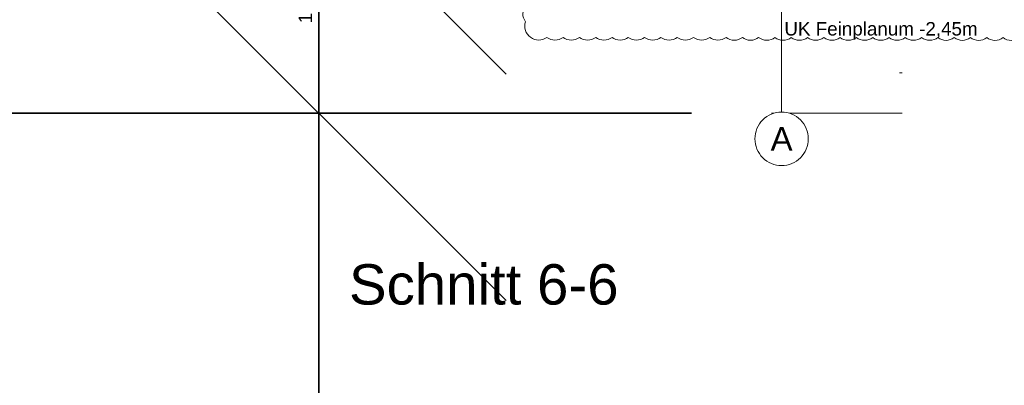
# Model space of a CAD drawing. Header units: metres. Extents: x -3716 to 31, y -1854 to 706.
# Tile 229 of 237: x -384 to -292, y 524 to 558. Entities that reach past the tile are written whole.
import ezdxf

# ---------------------------------------------------------------- set-up
doc = ezdxf.new("R2010")
doc.units = ezdxf.units.M
doc.header["$LTSCALE"] = 1.25
doc.header["$PDMODE"] = 1
doc.header["$PDSIZE"] = -2
doc.linetypes.add('Linienart-53', pattern=[5.291531, 3.175, -1.058062, 0.352704, -0.705764])
doc.layers.get('0').update_dxf_attribs({"lineweight": 25})
for name, color, linetype, lineweight, true_color in [('30 -35 Decken- 0 Decken', 7, 'Continuous', 35, 0x00ee00), ('70 -72 Beschriftung- 1 Beschriftung allgemein', 7, 'Continuous', 9, 0xff6633), ('70 -76 Bemaßung- 2 Allgemein', 7, 'Continuous', 5, 0x6666cc), ('70 -77 Revision- 2 Wolken', 7, 'Continuous', 18, 0x944cff)]:
    doc.layers.add(name, color=color, linetype=linetype, lineweight=lineweight, true_color=true_color)
doc.layers.add('70 -71 Achsen- 1 Gebäudeachsen', color=7, linetype='Linienart-53', lineweight=18)
doc.layers.add('Keine', color=7, linetype='Continuous', lineweight=9)
doc.styles.add('Arial', font='arial.ttf')
doc.dimstyles.new('SIA_DIN1356', dxfattribs={"dimtxt": 1.258608, "dimasz": 2.80603, "dimexe": 2.5, "dimexo": 3.75, "dimgap": 0.625, "dimtad": 1, "dimdec": 3, "dimtxsty": 'Arial', "dimblk": 'VW_SLASH-1', "dimblk1": 'VW_SLASH-1', "dimblk2": 'VW_SLASH-1', "dimcen": 0, "dimdle": 2.5, "dimadec": 3, "dimazin": 0, "dimtfac": 1, "dimtdec": 3, "dimtix": 1, "dimtmove": 0, "dimatfit": 0, "dimldrblk": 'VW_FILLEDARROW-1', "dimfxl": 1, "dimfrac": 2, "dimtolj": 1, "dimarcsym": 0})

# ---------------------------------------------------------------- blocks, each defined once
blk = doc.blocks.new('VW_SLASH-1')
at = {"color": 0, "linetype": 'ByBlock', "lineweight": -2, "transparency": 16777216}
blk.add_line((0.8909, 0), (-1, 0), dxfattribs=at)
at = {"color": 0, "lineweight": 20, "transparency": 16777216, "flags": 128}
blk.add_lwpolyline([(0.5001, 0.5001), (-0.5001, -0.5001)], dxfattribs=at)
blk = doc.blocks.new('*D1548')
at = {"layer": '70 -76 Bemaßung- 2 Allgemein', "color": 0, "lineweight": -2}
for p, q in [((2.98, 16.549), (2.98, 19.3551)), ((0.058, 13.743), (0.48, 13.743)), ((2.98, 10.743), (2.98, 13.743)), ((0.4618, 10.743), (0.48, 10.743)), ((2.98, 7.937), (2.98, 5.1309))]:
    blk.add_line(p, q, dxfattribs=at)
at = {"layer": 'Defpoints', "color": 0}
for p in [(2.98, 13.743), (3.808, 13.743), (4.2118, 10.743)]:
    blk.add_point(p, dxfattribs=at)
at = {"layer": '70 -76 Bemaßung- 2 Allgemein', "color": 0, "lineweight": -2, "xscale": 2.8060302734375, "yscale": 2.8060302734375, "zscale": 2.8060302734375}
for p, rotation in [((2.98, 13.743), 270), ((2.98, 10.743), 90.00000000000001)]:
    blk.add_blockref('VW_SLASH-1', p, dxfattribs=dict(at, rotation=rotation))
at = {"layer": '70 -76 Bemaßung- 2 Allgemein', "color": 0, "insert": (2.8695, 12.243), "char_height": 0.10069, "attachment_point": 5, "rotation": 90, "style": 'Arial'}
blk.add_mtext('\\A1;3,00', dxfattribs=at)
blk = doc.blocks.new('VW_FILLEDARROW-1')
at = {"linetype": 'Continuous', "lineweight": 0, "transparency": 16777216}
blk.add_hatch(color=0, dxfattribs=at).paths.add_polyline_path([(-1.4144, 0.379), (0, 0), (-1.4144, -0.379)])
at = {"color": 0, "lineweight": 5, "transparency": 16777216, "flags": 128}
blk.add_lwpolyline([(-1.4144, 0.379), (0, 0), (-1.4144, -0.379)], close=True, dxfattribs=at)
blk = doc.blocks.new('*D1549')
at = {"layer": '70 -76 Bemaßung- 2 Allgemein', "color": 0, "lineweight": -2}
for p, q in [((2.98, 13.549), (2.98, 16.3551)), ((0.4618, 10.743), (0.48, 10.743)), ((2.98, 10.443), (2.98, 10.743)), ((-0.496, 10.443), (0.48, 10.443)), ((2.98, 7.637), (2.98, 4.8309))]:
    blk.add_line(p, q, dxfattribs=at)
at = {"layer": 'Defpoints', "color": 0}
for p in [(2.98, 10.743), (4.2118, 10.743), (3.254, 10.443)]:
    blk.add_point(p, dxfattribs=at)
at = {"layer": '70 -76 Bemaßung- 2 Allgemein', "color": 0, "lineweight": -2, "xscale": 2.8060302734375, "yscale": 2.8060302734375, "zscale": 2.8060302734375}
for p, rotation in [((2.98, 10.743), 270), ((2.98, 10.443), 90)]:
    blk.add_blockref('VW_SLASH-1', p, dxfattribs=dict(at, rotation=rotation))
at = {"layer": '70 -76 Bemaßung- 2 Allgemein', "color": 0, "insert": (2.8786, 10.593), "char_height": 0.10069, "attachment_point": 5, "rotation": 90, "style": 'Arial'}
blk.add_mtext('\\A1;30', dxfattribs=at)
blk = doc.blocks.new('*D1551')
at = {"layer": '30 -35 Decken- 0 Decken', "color": 0, "linetype": 'Continuous', "lineweight": -2}
for p, q in [((-3.8842, 16.099), (-3.8842, 18.9051)), ((-7.1635, 13.293), (-6.3842, 13.293)), ((-3.8842, 12.138), (-3.8842, 13.293)), ((-6.0085, 12.138), (-6.3842, 12.138)), ((-3.8842, 9.332), (-3.8842, 6.5259))]:
    blk.add_line(p, q, dxfattribs=at)
at = {"layer": 'Defpoints', "color": 0}
for p in [(-3.8842, 13.293), (-3.4135, 13.293), (-2.2585, 12.138)]:
    blk.add_point(p, dxfattribs=at)
at = {"layer": '30 -35 Decken- 0 Decken', "color": 0, "lineweight": -2, "xscale": 2.8060302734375, "yscale": 2.8060302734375, "zscale": 2.8060302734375}
for p, rotation in [((-3.8842, 13.293), 270), ((-3.8842, 12.138), 90)]:
    blk.add_blockref('VW_SLASH-1', p, dxfattribs=dict(at, rotation=rotation))
at = {"layer": '30 -35 Decken- 0 Decken', "color": 0, "lineweight": 9, "insert": (-4.0114, 12.7155), "char_height": 0.100689, "attachment_point": 5, "rotation": 90, "style": 'Arial'}
blk.add_mtext('\\A1;1,15\\S5^ ;', dxfattribs=at)
blk = doc.blocks.new('*D1552')
at = {"layer": '30 -35 Decken- 0 Decken', "color": 0, "linetype": 'Continuous', "lineweight": -2}
for p, q in [((-3.8842, 14.944), (-3.8842, 17.7501)), ((-6.0085, 12.138), (-6.3842, 12.138)), ((-3.8842, 10.443), (-3.8842, 12.138)), ((-1.096, 10.443), (-6.3842, 10.443)), ((-3.8842, 7.637), (-3.8842, 4.8309))]:
    blk.add_line(p, q, dxfattribs=at)
at = {"layer": 'Defpoints', "color": 0}
for p in [(-3.8842, 12.138), (-2.2585, 12.138), (2.654, 10.443)]:
    blk.add_point(p, dxfattribs=at)
at = {"layer": '30 -35 Decken- 0 Decken', "color": 0, "lineweight": -2, "xscale": 2.8060302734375, "yscale": 2.8060302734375, "zscale": 2.8060302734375}
for p, rotation in [((-3.8842, 12.138), 270), ((-3.8842, 10.443), 90)]:
    blk.add_blockref('VW_SLASH-1', p, dxfattribs=dict(at, rotation=rotation))
at = {"layer": '30 -35 Decken- 0 Decken', "color": 0, "lineweight": 9, "insert": (-4.0114, 11.2905), "char_height": 0.100689, "attachment_point": 5, "rotation": 90, "style": 'Arial'}
blk.add_mtext('\\A1;1,69\\S5^ ;', dxfattribs=at)
blk = doc.blocks.new('*D1554')
at = {"layer": '30 -35 Decken- 0 Decken', "color": 0, "linetype": 'Continuous', "lineweight": -2}
for p, q in [((2.0978, 16.549), (2.0978, 19.3551)), ((2.0978, 12.138), (2.0978, 13.743)), ((4.5415, 13.743), (4.5978, 13.743)), ((5.3869, 12.138), (4.5978, 12.138)), ((2.0978, 9.332), (2.0978, 6.5259))]:
    blk.add_line(p, q, dxfattribs=at)
at = {"layer": 'Defpoints', "color": 0}
for p in [(0.7915, 13.743), (2.0978, 13.743), (1.6369, 12.138)]:
    blk.add_point(p, dxfattribs=at)
at = {"layer": '30 -35 Decken- 0 Decken', "color": 0, "lineweight": -2, "xscale": 2.8060302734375, "yscale": 2.8060302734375, "zscale": 2.8060302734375}
for p, rotation in [((2.0978, 13.743), 270), ((2.0978, 12.138), 90)]:
    blk.add_blockref('VW_SLASH-1', p, dxfattribs=dict(at, rotation=rotation))
at = {"layer": '30 -35 Decken- 0 Decken', "color": 0, "lineweight": 9, "insert": (1.9956, 12.9405), "char_height": 0.100689, "attachment_point": 5, "rotation": 90, "style": 'Arial'}
blk.add_mtext('\\A1;1,60\\S5^ ;', dxfattribs=at)
blk = doc.blocks.new('*D1555')
at = {"layer": '30 -35 Decken- 0 Decken', "color": 0, "linetype": 'Continuous', "lineweight": -2}
for p, q in [((2.0978, 14.944), (2.0978, 17.7501)), ((2.0978, 11.293), (2.0978, 12.138)), ((5.3869, 12.138), (4.5978, 12.138)), ((4.6415, 11.293), (4.5978, 11.293)), ((2.0978, 8.487), (2.0978, 5.6809))]:
    blk.add_line(p, q, dxfattribs=at)
at = {"layer": 'Defpoints', "color": 0}
for p in [(1.6369, 12.138), (2.0978, 12.138), (0.8915, 11.293)]:
    blk.add_point(p, dxfattribs=at)
at = {"layer": '30 -35 Decken- 0 Decken', "color": 0, "lineweight": -2, "xscale": 2.8060302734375, "yscale": 2.8060302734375, "zscale": 2.8060302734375}
for p, rotation in [((2.0978, 12.138), 270), ((2.0978, 11.293), 90)]:
    blk.add_blockref('VW_SLASH-1', p, dxfattribs=dict(at, rotation=rotation))
at = {"layer": '30 -35 Decken- 0 Decken', "color": 0, "lineweight": 9, "insert": (2.0047, 11.7155), "char_height": 0.100689, "attachment_point": 5, "rotation": 90, "style": 'Arial'}
blk.add_mtext('\\A1;84\\S5^ ;', dxfattribs=at)
blk = doc.blocks.new('Gruppe-1132')
at = {"layer": '70 -77 Revision- 2 Wolken', "transparency": 33554687, "flags": 128}
blk.add_lwpolyline([(-2.33, 12.73, -0.162278), (-2.269, 12.7503, -0.162278), (-2.2081, 12.73, -0.162278), (-2.1471, 12.7503, -0.162278), (-2.0862, 12.73, -0.162278), (-2.0252, 12.7503, -0.162278), (-1.9642, 12.73, -0.162278), (-1.9033, 12.7503, -0.162278), (-1.8423, 12.73, -0.162278), (-1.7814, 12.7503, -0.162278), (-1.7204, 12.73, -0.162278), (-1.6594, 12.7503, -0.162278), (-1.5985, 12.73, -0.162278), (-1.5375, 12.7503, -0.162278), (-1.4766, 12.73, -0.162278), (-1.4156, 12.7503, -0.162278), (-1.3546, 12.73, -0.162278), (-1.2937, 12.7503, -0.162278), (-1.2327, 12.73, -0.162278), (-1.1718, 12.7503, -0.162278), (-1.1108, 12.73, -0.162278), (-1.0498, 12.7503, -0.162278), (-0.9889, 12.73, -0.162278), (-0.9279, 12.7503, -0.162278), (-0.867, 12.73, -0.162278), (-0.806, 12.7503, -0.162278), (-0.745, 12.73, -0.162278), (-0.6841, 12.7503, -0.162278), (-0.6231, 12.73, -0.162278), (-0.5622, 12.7503, -0.162278), (-0.5012, 12.73, -0.162278), (-0.4402, 12.7503, -0.162278), (-0.3793, 12.73, -0.162278), (-0.3183, 12.7503, -0.162278), (-0.2574, 12.73, -0.162278), (-0.1964, 12.7503, -0.162278), (-0.1354, 12.73, -0.162278), (-0.0745, 12.7503, -0.162278), (-0.0135, 12.73, -0.162278), (0.0474, 12.7503, -0.162278), (0.1084, 12.73, -0.162278), (0.1694, 12.7503, -0.162278), (0.2303, 12.73, -0.162278), (0.2913, 12.7503, -0.162278), (0.3522, 12.73, -0.162278), (0.4132, 12.7503, -0.162278), (0.4742, 12.73, -0.162278), (0.5351, 12.7503, -0.162278), (0.5961, 12.73, -0.162278), (0.657, 12.7503, -0.162278), (0.718, 12.73, -0.162278), (0.779, 12.7503, -0.162278), (0.8399, 12.73, -0.162278), (0.9009, 12.7503, -0.162278), (0.9618, 12.73, -0.162278), (1.0228, 12.7503, -0.162278), (1.0838, 12.73, -0.162278), (1.1447, 12.7503, -0.162278), (1.2057, 12.73, -0.162278), (1.2666, 12.7503, -0.162278), (1.3276, 12.73, -0.162278), (1.3886, 12.7503, -0.162278), (1.4495, 12.73, -0.162278), (1.5105, 12.7503, -0.162278), (1.5714, 12.73, -0.162278), (1.6324, 12.7503, -0.162278), (1.6934, 12.73, -0.162278), (1.7543, 12.7503, -0.162278), (1.8153, 12.73, -0.162278), (1.8762, 12.7503, -0.162278), (1.9372, 12.73, -0.162278), (1.9982, 12.7503, -0.162278), (2.0591, 12.73, -0.162278), (2.096, 12.6774, -0.162278), (2.094, 12.6132, -0.162278), (2.1141, 12.5521, -0.162278), (2.0935, 12.4913, -0.162278), (2.1136, 12.4302, -0.162278), (2.093, 12.3693, -0.162278), (2.1131, 12.3083, -0.162278), (2.0925, 12.2474, -0.162278), (2.1126, 12.1864, -0.162278), (2.092, 12.1255, -0.162278), (2.1121, 12.0645, -0.162278), (2.0915, 12.0036, -0.162278), (2.1116, 11.9425, -0.162278), (2.0911, 11.8817, -0.162278), (2.1111, 11.8206, -0.162278), (2.0906, 11.7597, -0.162278), (2.1106, 11.6987, -0.162278), (2.0901, 11.6378, -0.162278), (2.1101, 11.5768, -0.162278), (2.0896, 11.5159, -0.162278), (2.1096, 11.4549, -0.162278), (2.0891, 11.394, -0.162278), (2.1092, 11.3329, -0.162278), (2.0886, 11.2721, -0.162278), (2.1087, 11.211, -0.162278), (2.0881, 11.1502, -0.162278), (2.1082, 11.0891, -0.162278), (2.0876, 11.0282, -0.162278), (2.0312, 10.9974, -0.162278), (1.9676, 11.0065, -0.162278), (1.9066, 10.9863, -0.162278), (1.8457, 11.0066, -0.162278), (1.7847, 10.9863, -0.162278), (1.7238, 11.0067, -0.162278), (1.6628, 10.9864, -0.162278), (1.6019, 11.0068, -0.162278), (1.5409, 10.9865, -0.162278), (1.4799, 11.0069, -0.162278), (1.419, 10.9866, -0.162278), (1.358, 11.0069, -0.162278), (1.297, 10.9867, -0.162278), (1.2361, 11.007, -0.162278), (1.1751, 10.9868, -0.162278), (1.1142, 11.0071, -0.162278), (1.0532, 10.9868, -0.162278), (0.9923, 11.0072, -0.162278), (0.9313, 10.9869, -0.162278), (0.8703, 11.0073, -0.162278), (0.8094, 10.987, -0.162278), (0.7484, 11.0074, -0.162278), (0.6875, 10.9871, -0.162278), (0.6265, 11.0075, -0.162278), (0.5655, 10.9872, -0.162278), (0.5046, 11.0075, -0.162278), (0.4436, 10.9873, -0.162278), (0.3827, 11.0076, -0.162278), (0.3217, 10.9873, -0.162278), (0.2607, 11.0077, -0.162278), (0.1998, 10.9874, -0.162278), (0.1388, 11.0078, -0.162278), (0.0779, 10.9875, -0.162278), (0.0169, 11.0079), (0.0169, 11.0079, -0.162278), (-0.0441, 10.9876, -0.162278), (-0.105, 11.008, -0.162278), (-0.166, 10.9877, -0.162278), (-0.2269, 11.008, -0.162278), (-0.2879, 10.9878, -0.162278), (-0.3489, 11.0081, -0.162278), (-0.4098, 10.9878, -0.162278), (-0.4708, 11.0082, -0.162278), (-0.5317, 10.9879, -0.162278), (-0.5927, 11.0083, -0.162278), (-0.6537, 10.988, -0.162278), (-0.7146, 11.0084, -0.162278), (-0.7756, 10.9881, -0.162278), (-0.8365, 11.0085, -0.162278), (-0.8975, 10.9882, -0.162278), (-0.9585, 11.0085, -0.162278), (-1.0194, 10.9883, -0.162278), (-1.0804, 11.0086, -0.162278), (-1.1413, 10.9883, -0.162278), (-1.2023, 11.0087, -0.162278), (-1.2633, 10.9884, -0.162278), (-1.3242, 11.0088, -0.162278), (-1.3852, 10.9885, -0.162278), (-1.4461, 11.0089, -0.162278), (-1.5071, 10.9886, -0.162278), (-1.5681, 11.009, -0.162278), (-1.629, 10.9887, -0.162278), (-1.69, 11.009, -0.162278), (-1.7509, 10.9888, -0.162278), (-1.8119, 11.0091, -0.162278), (-1.8729, 10.9888, -0.162278), (-1.9338, 11.0092, -0.162278), (-1.9948, 10.9889, -0.162278), (-2.0557, 11.0093, -0.162278), (-2.1167, 10.989, -0.162278), (-2.1777, 11.0094, -0.162278), (-2.2386, 10.9891, -0.162278), (-2.2996, 11.0095, -0.162278), (-2.3378, 11.0611, -0.162278), (-2.3374, 11.1254, -0.162278), (-2.3575, 11.1864, -0.162278), (-2.3369, 11.2473, -0.162278), (-2.3569, 11.3083, -0.162278), (-2.3363, 11.3692, -0.162278), (-2.3563, 11.4302, -0.162278), (-2.3357, 11.4911, -0.162278), (-2.3558, 11.5522, -0.162278), (-2.3352, 11.613, -0.162278), (-2.3552, 11.6741, -0.162278), (-2.3346, 11.7349, -0.162278), (-2.3546, 11.796, -0.162278), (-2.334, 11.8569, -0.162278), (-2.3541, 11.9179, -0.162278), (-2.3335, 11.9788, -0.162278), (-2.3535, 12.0398, -0.162278), (-2.3329, 12.1007, -0.162278), (-2.353, 12.1618, -0.162278), (-2.3323, 12.2226, -0.162278), (-2.3524, 12.2837, -0.162278), (-2.3318, 12.3445, -0.162278), (-2.3518, 12.4056, -0.162278), (-2.3312, 12.4665, -0.162278), (-2.3513, 12.5275, -0.162278), (-2.3307, 12.5884, -0.162278), (-2.3507, 12.6494, -0.162278), (-2.3301, 12.7103, -0.162278), (-2.3333, 12.7202, -0.162278), (-2.33, 12.73)], format="xyb", close=True, dxfattribs=at)
blk = doc.blocks.new('Gruppe-1125')
at = {"layer": '70 -76 Bemaßung- 2 Allgemein', "color": 7}
for base, p1, p2, text, picture, middle in [((2.98, 13.743), (4.2118, 10.743), (3.808, 13.743), '3,00', '*D1548', (2.8695, 12.243)), ((2.98, 10.743), (3.254, 10.443), (4.2118, 10.743), '30', '*D1549', (2.8786, 10.593))]:
    dim = blk.add_linear_dim(base=base, p1=p1, p2=p2, angle=270, text=text, dimstyle='SIA_DIN1356', override={"dimtxt": 0.100689, "dimgap": 0.05, "dimpost": '<>', "dimtxsty": 'Arial', "dimtmove": 2}, dxfattribs=at)
    dim.commit()
    dim.dimension.update_dxf_attribs({"geometry": picture, "text_midpoint": middle})
blk = doc.blocks.new('Gruppe-1126')
at = {"layer": '30 -35 Decken- 0 Decken', "color": 7, "linetype": 'Continuous', "lineweight": 9}
for base, p1, p2, text, picture, middle in [((-3.88417948, 13.293), (-2.25849996, 12.138), (-3.41349996, 13.293), '1,15\\S5^ ;', '*D1551', (-4.01137412, 12.7155)), ((-3.88417948, 12.138), (2.65400004, 10.443), (-2.25849996, 12.138), '1,69\\S5^ ;', '*D1552', (-4.01137412, 11.2905))]:
    dim = blk.add_linear_dim(base=base, p1=p1, p2=p2, angle=270, text=text, dimstyle='SIA_DIN1356', override={"dimtxt": 0.100689, "dimgap": 0.05, "dimdec": 8, "dimpost": '<>', "dimtxsty": 'Arial', "dimtmove": 2}, dxfattribs=at)
    dim.commit()
    dim.dimension.update_dxf_attribs({"geometry": picture, "text_midpoint": middle})
blk = doc.blocks.new('Gruppe-1127')
at = {"layer": '30 -35 Decken- 0 Decken', "color": 7, "linetype": 'Continuous', "lineweight": 9}
for base, p1, p2, text, picture, middle in [((2.09780455, 13.743), (1.63688724, 12.138), (0.79150004, 13.743), '1,60\\S5^ ;', '*D1554', (1.99560991, 12.9405)), ((2.09780455, 12.138), (0.89150004, 11.293), (1.63688724, 12.138), '84\\S5^ ;', '*D1555', (2.00467189, 11.7155))]:
    dim = blk.add_linear_dim(base=base, p1=p1, p2=p2, angle=270, text=text, dimstyle='SIA_DIN1356', override={"dimtxt": 0.100689, "dimgap": 0.025, "dimdec": 8, "dimpost": '<>', "dimtxsty": 'Arial', "dimtmove": 2}, dxfattribs=at)
    dim.commit()
    dim.dimension.update_dxf_attribs({"geometry": picture, "text_midpoint": middle})
blk = doc.blocks.new('Gruppe-1131')
at = {"layer": '30 -35 Decken- 0 Decken', "color": 7}
blk.add_blockref('Gruppe-1127', (0, 0), dxfattribs=at)
at = {"layer": '70 -76 Bemaßung- 2 Allgemein', "color": 7}
blk.add_blockref('Gruppe-1125', (0, 0), dxfattribs=at)
at = {"layer": '30 -35 Decken- 0 Decken', "color": 7, "insert": (-0.40017873, 11.12371877), "char_height": 0.1006886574, "attachment_point": 1, "line_spacing_factor": 0.970891, "style": 'Arial'}
blk.add_mtext('UK Feinplanum -2,45m ', dxfattribs=at)
at = {"color": 255, "transparency": 33554687}
blk.add_wipeout([(-0.42099996, 10.04995785), (-0.44060339, 10.05092091), (-0.46001803, 10.0538008), (-0.4790569, 10.05856979), (-0.49753665, 10.06518195), (-0.51527931, 10.0735736), (-0.53211401, 10.08366393), (-0.54787862, 10.09535576), (-0.56242132, 10.1085365), (-0.57560206, 10.1230792), (-0.58729389, 10.13884381), (-0.59738422, 10.15567851), (-0.60577587, 10.17342117), (-0.61238803, 10.19190092), (-0.61715702, 10.21093979), (-0.62003691, 10.23035442), (-0.62099996, 10.24995785), (-0.62003691, 10.26956128), (-0.61715702, 10.28897592), (-0.61238803, 10.30801479), (-0.60577587, 10.32649454), (-0.59738422, 10.3442372), (-0.58729389, 10.3610719), (-0.57560206, 10.37683651), (-0.56242132, 10.39137921), (-0.54787862, 10.40455994), (-0.53211401, 10.41625178), (-0.51527931, 10.42634211), (-0.49753665, 10.43473376), (-0.4790569, 10.44134592), (-0.46001803, 10.44611491), (-0.44060339, 10.4489948), (-0.42099996, 10.44995785), (-0.40139654, 10.4489948), (-0.3819819, 10.44611491), (-0.36294303, 10.44134592), (-0.34446328, 10.43473376), (-0.32672062, 10.42634211), (-0.30988592, 10.41625178), (-0.29412131, 10.40455994), (-0.27957861, 10.39137921), (-0.26639787, 10.37683651), (-0.25470604, 10.3610719), (-0.24461571, 10.3442372), (-0.23622406, 10.32649454), (-0.2296119, 10.30801479), (-0.22484291, 10.28897592), (-0.22196302, 10.26956128), (-0.22099996, 10.24995785), (-0.22196302, 10.23035442), (-0.22484291, 10.21093979), (-0.2296119, 10.19190092), (-0.23622406, 10.17342117), (-0.24461571, 10.15567851), (-0.25470604, 10.13884381), (-0.26639787, 10.1230792), (-0.27957861, 10.1085365), (-0.29412131, 10.09535576), (-0.30988592, 10.08366393), (-0.32672062, 10.0735736), (-0.34446328, 10.06518195), (-0.36294303, 10.05856979), (-0.3819819, 10.0538008), (-0.40139654, 10.05092091)], dxfattribs=at).dxf.layer = 'Keine'
at = {"layer": '70 -71 Achsen- 1 Gebäudeachsen', "transparency": 33554687}
blk.add_line((-0.42099996, 10.44995785), (-0.42099996, 14.71354756), dxfattribs=at)
at = {"layer": 'Keine', "transparency": 33554687, "flags": 128}
blk.add_lwpolyline([(-0.42099996, 10.04995785), (-0.44060339, 10.05092091), (-0.46001803, 10.0538008), (-0.4790569, 10.05856979), (-0.49753665, 10.06518195), (-0.51527931, 10.0735736), (-0.53211401, 10.08366393), (-0.54787862, 10.09535576), (-0.56242132, 10.1085365), (-0.57560206, 10.1230792), (-0.58729389, 10.13884381), (-0.59738422, 10.15567851), (-0.60577587, 10.17342117), (-0.61238803, 10.19190092), (-0.61715702, 10.21093979), (-0.62003691, 10.23035442), (-0.62099996, 10.24995785), (-0.62003691, 10.26956128), (-0.61715702, 10.28897592), (-0.61238803, 10.30801479), (-0.60577587, 10.32649454), (-0.59738422, 10.3442372), (-0.58729389, 10.3610719), (-0.57560206, 10.37683651), (-0.56242132, 10.39137921), (-0.54787862, 10.40455994), (-0.53211401, 10.41625178), (-0.51527931, 10.42634211), (-0.49753665, 10.43473376), (-0.4790569, 10.44134592), (-0.46001803, 10.44611491), (-0.44060339, 10.4489948), (-0.42099996, 10.44995785), (-0.40139654, 10.4489948), (-0.3819819, 10.44611491), (-0.36294303, 10.44134592), (-0.34446328, 10.43473376), (-0.32672062, 10.42634211), (-0.30988592, 10.41625178), (-0.29412131, 10.40455994), (-0.27957861, 10.39137921), (-0.26639787, 10.37683651), (-0.25470604, 10.3610719), (-0.24461571, 10.3442372), (-0.23622406, 10.32649454), (-0.2296119, 10.30801479), (-0.22484291, 10.28897592), (-0.22196302, 10.26956128), (-0.22099996, 10.24995785), (-0.22196302, 10.23035442), (-0.22484291, 10.21093979), (-0.2296119, 10.19190092), (-0.23622406, 10.17342117), (-0.24461571, 10.15567851), (-0.25470604, 10.13884381), (-0.26639787, 10.1230792), (-0.27957861, 10.1085365), (-0.29412131, 10.09535576), (-0.30988592, 10.08366393), (-0.32672062, 10.0735736), (-0.34446328, 10.06518195), (-0.36294303, 10.05856979), (-0.3819819, 10.0538008), (-0.40139654, 10.05092091)], close=True, dxfattribs=at)
at = {"layer": '30 -35 Decken- 0 Decken', "color": 7}
blk.add_blockref('Gruppe-1126', (0, 0), dxfattribs=at)
at = {"layer": 'Keine', "transparency": 33554687, "insert": (-0.42099996, 10.24995785), "char_height": 0.17620515, "attachment_point": 5, "line_spacing_factor": 0.970891, "style": 'Arial'}
blk.add_mtext('A', dxfattribs=at)
blk = doc.blocks.new('_Feinplanum 2D-7 (3D)')
at = {"layer": '30 -35 Decken- 0 Decken', "color": 7}
blk.add_blockref('Gruppe-1131', (0, 0), dxfattribs=at)
at = {"layer": '70 -77 Revision- 2 Wolken'}
blk.add_blockref('Gruppe-1132', (0, 0), dxfattribs=at)

msp = doc.modelspace()

# ---------------------------------------------------------------- block references
at = {"layer": 'Keine', "color": 1, "xscale": 12.5, "yscale": 12.5, "zscale": 12.5}
msp.add_blockref('_Feinplanum 2D-7 (3D)', (-307.659, 418.885), dxfattribs=at)

# ---------------------------------------------------------------- next in the draw order: texts
at = {"layer": '70 -72 Beschriftung- 1 Beschriftung allgemein', "color": 7, "insert": (-353.387, 535.277), "char_height": 3.77582, "attachment_point": 1, "line_spacing_factor": 0.970891, "style": 'Arial'}
msp.add_mtext('Schnitt 6-6', dxfattribs=at)

doc.saveas('drawing.dxf')
